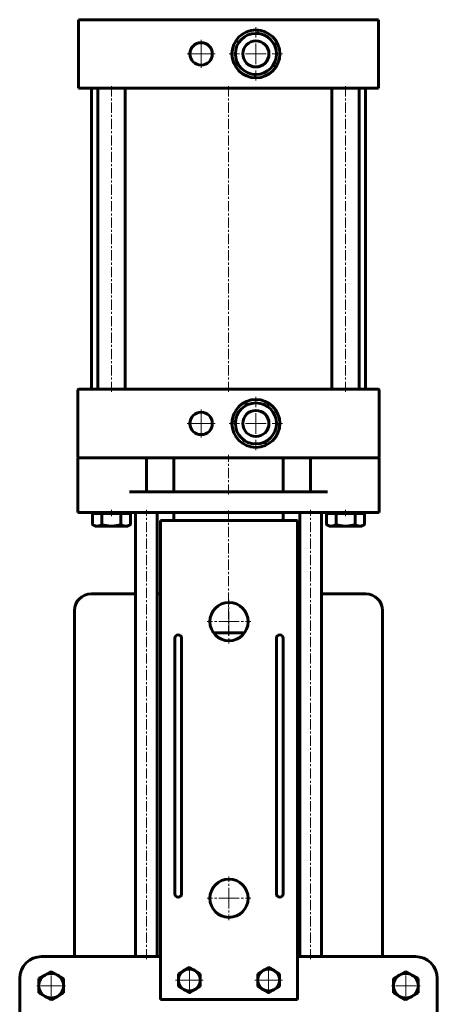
# Model space of a CAD drawing. Header units: millimetres. Extents: x -172 to 172, y -668 to 668.
# Tile 2 of 2: x -152 to 152, y -51 to 668. Entities that reach past the tile are written whole.
import ezdxf

# ---------------------------------------------------------------- set-up
doc = ezdxf.new("R2010")
doc.units = ezdxf.units.MM
doc.linetypes.add('K5LT_AXLED', pattern=[12, 7.5, -1.5, 1.5, -1.5])
doc.linetypes.add('K5LT_BASIC', pattern=[0])
doc.layers.add('Системный слой (1)', color=7, linetype='Continuous', true_color=0x6c6c6c)

# ---------------------------------------------------------------- blocks, each defined once
blk = doc.blocks.new('U0')
at = {"layer": 'Системный слой (1)', "color": 150, "linetype": 'K5LT_BASIC', "lineweight": 60, "true_color": 0x0080ff}
for p, q in [((14.24, 387.35), (13.58, 387.4)), ((28.2, 386.43), (27.53, 386.47))]:
    blk.add_line(p, q, dxfattribs=at)
blk = doc.blocks.new('U1')
at = {"layer": 'Системный слой (1)', "color": 150, "linetype": 'K5LT_BASIC', "lineweight": 60, "true_color": 0x0080ff}
for p, q in [((12.9, 387.06), (12.53, 386.51)), ((5.13, 375.44), (4.75, 374.89))]:
    blk.add_line(p, q, dxfattribs=at)
blk = doc.blocks.new('U2')
at = {"layer": 'Системный слой (1)', "color": 150, "linetype": 'K5LT_BASIC', "lineweight": 60, "true_color": 0x0080ff}
for p, q in [((7.07, 651.7), (7.03, 651.03)), ((6.15, 637.74), (6.1, 637.08))]:
    blk.add_line(p, q, dxfattribs=at)
blk = doc.blocks.new('U3')
at = {"layer": 'Системный слой (1)', "color": 150, "linetype": 'K5LT_BASIC', "lineweight": 60, "true_color": 0x0080ff}
for p, q in [((11.8, 360.57), (12.47, 360.53)), ((25.76, 359.65), (26.42, 359.6))]:
    blk.add_line(p, q, dxfattribs=at)
blk = doc.blocks.new('U4')
at = {"layer": 'Системный слой (1)', "color": 150, "linetype": 'K5LT_BASIC', "lineweight": 60, "true_color": 0x0080ff}
for p, q in [((29.12, 385.41), (28.82, 386.01)), ((35.3, 372.86), (35, 373.46))]:
    blk.add_line(p, q, dxfattribs=at)
blk = doc.blocks.new('U5')
at = {"layer": 'Системный слой (1)', "color": 150, "linetype": 'K5LT_BASIC', "lineweight": 60, "true_color": 0x0080ff}
for p, q in [((20.64, 658.8), (20.04, 658.5)), ((8.09, 652.62), (7.49, 652.32))]:
    blk.add_line(p, q, dxfattribs=at)
blk = doc.blocks.new('U6')
at = {"layer": 'Системный слой (1)', "color": 150, "linetype": 'K5LT_BASIC', "lineweight": 60, "true_color": 0x0080ff}
for p, q in [((34.87, 371.56), (35.25, 372.11)), ((27.1, 359.94), (27.47, 360.49))]:
    blk.add_line(p, q, dxfattribs=at)
blk = doc.blocks.new('U7')
at = {"layer": 'Системный слой (1)', "color": 150, "linetype": 'K5LT_BASIC', "lineweight": 60, "true_color": 0x0080ff}
for p, q in [((6.44, 636.4), (6.99, 636.03)), ((18.06, 628.63), (18.61, 628.25))]:
    blk.add_line(p, q, dxfattribs=at)
blk = doc.blocks.new('U8')
at = {"layer": 'Системный слой (1)', "color": 150, "linetype": 'K5LT_BASIC', "lineweight": 60, "true_color": 0x0080ff}
for p, q in [((31.91, 634.38), (32.51, 634.68)), ((19.36, 628.2), (19.96, 628.5))]:
    blk.add_line(p, q, dxfattribs=at)
blk = doc.blocks.new('U9')
at = {"layer": 'Системный слой (1)', "color": 150, "linetype": 'K5LT_BASIC', "lineweight": 60, "true_color": 0x0080ff}
for p, q in [((33.85, 649.26), (33.9, 649.92)), ((32.93, 635.3), (32.97, 635.97))]:
    blk.add_line(p, q, dxfattribs=at)
blk = doc.blocks.new('U10')
at = {"layer": 'Системный слой (1)', "color": 150, "linetype": 'K5LT_BASIC', "lineweight": 60, "true_color": 0x0080ff}
for p, q in [((21.94, 658.37), (21.39, 658.75)), ((33.56, 650.6), (33.01, 650.97))]:
    blk.add_line(p, q, dxfattribs=at)
blk = doc.blocks.new('U11')
at = {"layer": 'Системный слой (1)', "color": 150, "linetype": 'K5LT_BASIC', "lineweight": 60, "true_color": 0x0080ff}
for p, q in [((4.7, 374.14), (5, 373.54)), ((10.88, 361.59), (11.18, 360.99))]:
    blk.add_line(p, q, dxfattribs=at)
blk = doc.blocks.new('U12')
at = {"layer": 'Системный слой (1)', "color": 150, "linetype": 'K5LT_BASIC', "lineweight": 60, "true_color": 0x0080ff}
for p, q in [((-100.25, 249), (-68, 249)), ((-52, 249), (-49.64, 249))]:
    blk.add_line(p, q, dxfattribs=at)
blk = doc.blocks.new('U13')
at = {"layer": 'Системный слой (1)', "color": 150, "linetype": 'K5LT_BASIC', "lineweight": 60, "true_color": 0x0080ff}
for p, q in [((50.36, 249), (52, 249)), ((68, 249), (100.25, 249))]:
    blk.add_line(p, q, dxfattribs=at)
blk = doc.blocks.new('U23')
at = {"layer": 'Системный слой (1)', "color": 30, "linetype": 'K5LT_AXLED', "lineweight": 18, "true_color": 0xff8000}
for q in [(-129.5, -26.27), (-140.5, -37.27), (-118.5, -37.27), (-129.5, -48.27)]:
    blk.add_line((-129.5, -37.27), q, dxfattribs=at)
blk = doc.blocks.new('U28')
at = {"layer": 'Системный слой (1)', "color": 30, "linetype": 'K5LT_AXLED', "lineweight": 18, "true_color": 0xff8000}
for q in [(-28.59, -23.18), (-38.59, -33.18), (-18.59, -33.18), (-28.59, -43.18)]:
    blk.add_line((-28.59, -33.18), q, dxfattribs=at)
blk = doc.blocks.new('U29')
at = {"layer": 'Системный слой (1)', "color": 30, "linetype": 'K5LT_AXLED', "lineweight": 18, "true_color": 0xff8000}
for q in [(-20, 383.67), (-30.17, 373.5), (-9.83, 373.5), (-20, 363.33)]:
    blk.add_line((-20, 373.5), q, dxfattribs=at)
blk = doc.blocks.new('U30')
at = {"layer": 'Системный слой (1)', "color": 30, "linetype": 'K5LT_AXLED', "lineweight": 18, "true_color": 0xff8000}
for q in [(-20, 653.67), (-30.17, 643.5), (-9.83, 643.5), (-20, 633.33)]:
    blk.add_line((-20, 643.5), q, dxfattribs=at)
blk = doc.blocks.new('U32')
at = {"layer": 'Системный слой (1)', "color": 30, "linetype": 'K5LT_AXLED', "lineweight": 18, "true_color": 0xff8000}
for q in [(0.36, 42.6), (-15.61, 26.62), (16.34, 26.62), (0.36, 10.65)]:
    blk.add_line((0.36, 26.62), q, dxfattribs=at)
blk = doc.blocks.new('U33')
at = {"layer": 'Системный слой (1)', "color": 30, "linetype": 'K5LT_AXLED', "lineweight": 18, "true_color": 0xff8000}
for q in [(0.36, 244.71), (-15.61, 228.73), (16.34, 228.73), (0.36, 212.76)]:
    blk.add_line((0.36, 228.73), q, dxfattribs=at)
blk = doc.blocks.new('U34')
at = {"layer": 'Системный слой (1)', "color": 30, "linetype": 'K5LT_AXLED', "lineweight": 18, "true_color": 0xff8000}
for q in [(20, 393), (0.5, 373.5), (39.5, 373.5), (20, 354)]:
    blk.add_line((20, 373.5), q, dxfattribs=at)
blk = doc.blocks.new('U35')
at = {"layer": 'Системный слой (1)', "color": 30, "linetype": 'K5LT_AXLED', "lineweight": 18, "true_color": 0xff8000}
for q in [(20, 663), (0.5, 643.5), (39.5, 643.5), (20, 624)]:
    blk.add_line((20, 643.5), q, dxfattribs=at)
blk = doc.blocks.new('U36')
at = {"layer": 'Системный слой (1)', "color": 30, "linetype": 'K5LT_AXLED', "lineweight": 18, "true_color": 0xff8000}
for q in [(29.32, -23.18), (19.32, -33.18), (39.32, -33.18), (29.32, -43.18)]:
    blk.add_line((29.32, -33.18), q, dxfattribs=at)
blk = doc.blocks.new('U47')
at = {"layer": 'Системный слой (1)', "color": 30, "linetype": 'K5LT_AXLED', "lineweight": 18, "true_color": 0xff8000}
for q in [(129.5, -26.27), (118.5, -37.27), (140.5, -37.27), (129.5, -48.27)]:
    blk.add_line((129.5, -37.27), q, dxfattribs=at)

msp = doc.modelspace()

# ---------------------------------------------------------------- linework, layer by layer
at = {"layer": 'Системный слой (1)', "color": 150, "linetype": 'K5LT_BASIC', "lineweight": 60, "true_color": 0x0080ff}
for p, q in [((-109.5, 668.5), (-95, 668.5)), ((-109.5, 618.5), (-109.5, 668.5)), ((-95, 668.5), (95, 668.5)), ((95, 668.5), (109.5, 668.5)), ((109.5, 618.5), (109.5, 668.5)), ((-109.5, 618.5), (-95, 618.5)), ((-100, 398.5), (-100, 618.5)), ((-95.47, 398.5), (-95.47, 618.5)), ((-95, 618.5), (95, 618.5)), ((-75.47, 398.5), (-75.47, 618.5)), ((75.47, 398.5), (75.47, 618.5)), ((95, 618.5), (109.5, 618.5)), ((95.47, 398.5), (95.47, 618.5)), ((100, 398.5), (100, 618.5)), ((-110, 398), (-110, 349)), ((-95, 398.5), (-109.5, 398.5)), ((95, 398.5), (-95, 398.5)), ((109.5, 398.5), (95, 398.5)), ((110, 349), (110, 398)), ((-97.75, 348.5), (-110, 348.5)), ((-110, 348.5), (-110, 308.5)), ((-97.75, 348.5), (-72.25, 348.5)), ((-68.79, 348.5), (-72.25, 348.5)), ((-68.79, 348.5), (68.79, 348.5)), ((-60, 323.5), (-60, 348.5)), ((-40, 348.5), (-40, 323.5)), ((40, 348.5), (40, 323.5)), ((60, 348.5), (60, 323.5)), ((72.25, 348.5), (68.79, 348.5)), ((72.25, 348.5), (97.75, 348.5)), ((110, 348.5), (97.75, 348.5)), ((110, 308.5), (110, 348.5)), ((-72.25, 323.5), (72.25, 323.5)), ((-110, 308.5), (-97.75, 308.5)), ((-99.32, 307.7), (-99.32, 299.57)), ((-99.32, 307.7), (-95.86, 307.7)), ((-97.75, 308.5), (97.75, 308.5)), ((-97.47, 307.7), (-97.47, 308.5)), ((-95.86, 307.7), (-92.4, 307.7)), ((-92.4, 307.7), (-85.47, 307.7)), ((-92.4, 307.7), (-92.4, 299.57)), ((-85.47, 307.7), (-78.54, 307.7)), ((-78.54, 307.7), (-75.08, 307.7)), ((-78.54, 307.7), (-78.54, 299.57)), ((-75.08, 307.7), (-71.61, 307.7)), ((-73.47, 307.7), (-73.47, 308.5)), ((-71.61, 307.7), (-71.61, 299.57)), ((-68, -16), (-68, 308.5)), ((-52, -16), (-52, 308.5)), ((-49.64, 302.68), (-49.64, -47.32)), ((50.36, 302.68), (-49.64, 302.68)), ((-40, 308.5), (-40, 302.68)), ((40, 308.5), (40, 302.68)), ((50.36, -47.32), (50.36, 302.68)), ((52, -16), (52, 308.5)), ((68, -16), (68, 308.5)), ((71.61, 307.7), (75.08, 307.7)), ((71.61, 307.7), (71.61, 299.57)), ((73.47, 307.7), (73.47, 308.5)), ((75.08, 307.7), (78.54, 307.7)), ((78.54, 307.7), (78.54, 299.57)), ((78.54, 307.7), (85.47, 307.7)), ((85.47, 307.7), (92.4, 307.7)), ((92.4, 307.7), (95.86, 307.7)), ((92.4, 307.7), (92.4, 299.57)), ((95.86, 307.7), (99.32, 307.7)), ((97.47, 307.7), (97.47, 308.5)), ((97.75, 308.5), (110, 308.5)), ((99.32, 307.7), (99.32, 299.57)), ((-97.47, 298.5), (-99.32, 299.57)), ((-95.86, 298.5), (-97.47, 298.5)), ((-85.47, 298.5), (-95.86, 298.5)), ((-75.08, 298.5), (-85.47, 298.5)), ((-73.47, 298.5), (-75.08, 298.5)), ((-73.47, 298.5), (-71.61, 299.57)), ((73.47, 298.5), (71.61, 299.57)), ((75.08, 298.5), (73.47, 298.5)), ((85.47, 298.5), (75.08, 298.5)), ((95.86, 298.5), (85.47, 298.5)), ((97.47, 298.5), (95.86, 298.5)), ((97.47, 298.5), (99.32, 299.57)), ((-112.5, -16), (-112.5, 236.75)), ((112.5, -16), (112.5, 236.75)), ((-39.21, 29.89), (-39.21, 216.52)), ((-34.21, 216.52), (-34.21, 29.89)), ((11.66, 220.5), (-10.93, 220.5)), ((34.94, 29.89), (34.94, 216.52)), ((39.94, 216.52), (39.94, 29.89)), ((-90.94, -16), (-136.5, -16)), ((-74.97, -16), (-90.94, -16)), ((-59, -16), (-74.97, -16)), ((-49.64, -16), (-59, -16)), ((59.06, -16), (50.36, -16)), ((75.03, -16), (59.06, -16)), ((91, -16), (75.03, -16)), ((136.5, -16), (91, -16)), ((-129.5, -26.88), (-134, -29.48)), ((-125, -29.48), (-129.5, -26.88)), ((-36.59, -28.56), (-32.59, -26.25)), ((-36.59, -33.18), (-36.59, -28.56)), ((-32.59, -26.25), (-28.59, -23.94)), ((-28.59, -23.94), (-24.59, -26.25)), ((-24.59, -26.25), (-20.59, -28.56)), ((-20.59, -28.56), (-20.59, -33.18)), ((21.32, -28.56), (25.32, -26.25)), ((21.32, -33.18), (21.32, -28.56)), ((25.32, -26.25), (29.32, -23.94)), ((29.32, -23.94), (33.32, -26.25)), ((33.32, -26.25), (37.32, -28.56)), ((37.32, -28.56), (37.32, -33.18)), ((125, -29.48), (129.5, -26.88)), ((129.5, -26.88), (134, -29.48)), ((-152.5, -32), (-152.5, -224.96)), ((-134, -29.48), (-138.5, -32.07)), ((-138.5, -32.07), (-138.5, -37.27)), ((-120.5, -32.07), (-125, -29.48)), ((-120.5, -37.27), (-120.5, -32.07)), ((-36.59, -37.8), (-36.59, -33.18)), ((-20.59, -33.18), (-20.59, -37.8)), ((21.32, -37.8), (21.32, -33.18)), ((37.32, -33.18), (37.32, -37.8)), ((120.5, -32.07), (125, -29.48)), ((120.5, -37.27), (120.5, -32.07)), ((134, -29.48), (138.5, -32.07)), ((138.5, -32.07), (138.5, -37.27)), ((152.5, -224.96), (152.5, -32)), ((-138.5, -37.27), (-138.5, -42.47)), ((-138.5, -42.47), (-134, -45.06)), ((-125, -45.06), (-120.5, -42.47)), ((-120.5, -42.47), (-120.5, -37.27)), ((-32.59, -40.11), (-36.59, -37.8)), ((-28.59, -42.42), (-32.59, -40.11)), ((-24.59, -40.11), (-28.59, -42.42)), ((-20.59, -37.8), (-24.59, -40.11)), ((25.32, -40.11), (21.32, -37.8)), ((29.32, -42.42), (25.32, -40.11)), ((33.32, -40.11), (29.32, -42.42)), ((37.32, -37.8), (33.32, -40.11)), ((120.5, -42.47), (120.5, -37.27)), ((125, -45.06), (120.5, -42.47)), ((138.5, -42.47), (134, -45.06)), ((138.5, -37.27), (138.5, -42.47)), ((-134, -45.06), (-129.5, -47.66)), ((-129.5, -47.66), (-125, -45.06)), ((-49.64, -47.32), (50.36, -47.32)), ((129.5, -47.66), (125, -45.06)), ((134, -45.06), (129.5, -47.66))]:
    msp.add_line(p, q, dxfattribs=at)
at = {"layer": 'Системный слой (1)', "color": 30, "linetype": 'K5LT_AXLED', "lineweight": 18, "true_color": 0xff8000}
for p, q in [((-85.47, 396.5), (-85.47, 620.5)), ((0, 396.5), (0, 620.5)), ((85.47, 396.5), (85.47, 620.5)), ((0, 321.5), (0, 350.5)), ((-85.47, 305.7), (-85.47, 310.5)), ((-60, -18), (-60, 310.5)), ((0, 218.5), (0, 310.5)), ((60, -18), (60, 310.5)), ((85.47, 305.7), (85.47, 310.5))]:
    msp.add_line(p, q, dxfattribs=at)
at = {"layer": 'Системный слой (1)', "color": 150, "linetype": 'K5LT_BASIC', "lineweight": 60, "true_color": 0x0080ff}
for centre, radius in [((20, 643.5), 17.5), ((20, 643.5), 15), ((-20, 643.5), 8.17), ((20, 643.5), 9.53), ((20, 373.5), 17.5), ((20, 373.5), 15), ((-20, 373.5), 8.17), ((20, 373.5), 9.53), ((0.36, 228.73), 13.98), ((0.36, 26.62), 13.98)]:
    msp.add_circle(centre, radius, dxfattribs=at)
for centre, radius, start, end in [((20.97, 658.12), 0.75, 56.21138, 116.21138), ((7.82, 651.65), 0.75, 116.21138, 176.21138), ((33.15, 649.97), 0.75, 356.21138, 56.21138), ((6.85, 637.03), 0.75, 176.21138, 236.21138), ((32.18, 635.35), 0.75, 296.21138, 356.21138), ((19.03, 628.88), 0.75, 236.21138, 296.21138), ((-109.5, 398), 0.5, 90, 180), ((109.5, 398), 0.5, 0, 90), ((13.53, 386.65), 0.75, 86.21138, 146.21138), ((28.15, 385.68), 0.75, 26.21138, 86.21138), ((5.38, 374.47), 0.75, 146.21138, 206.21138), ((34.62, 372.53), 0.75, 326.21138, 26.21138), ((11.85, 361.32), 0.75, 206.21138, 266.21138), ((26.47, 360.35), 0.75, 266.21138, 326.21138), ((-109.5, 349), 0.5, 180, 270), ((109.5, 349), 0.5, 270, 0), ((-100.25, 236.75), 12.25, 90, 180), ((100.25, 236.75), 12.25, 0, 90), ((-36.71, 216.52), 2.5, 0, 180), ((37.44, 216.52), 2.5, 0, 180), ((-36.71, 29.89), 2.5, 180, 0), ((37.44, 29.89), 2.5, 180, 0), ((-136.5, -32), 16, 90, 180), ((136.5, -32), 16, 0, 90), ((-129.5, -37.27), 9, 60, 120), ((-28.59, -33.18), 8, 120, 180), ((-28.59, -33.18), 8, 60, 120), ((-28.59, -33.18), 8, 0, 60), ((29.32, -33.18), 8, 120, 180), ((29.32, -33.18), 8, 60, 120), ((29.32, -33.18), 8, 0, 60), ((129.5, -37.27), 9, 60, 120), ((-129.5, -37.27), 9, 120, 180), ((-129.5, -37.27), 9, 0, 60), ((-28.59, -33.18), 8, 180, 240), ((-28.59, -33.18), 8, 300, 0), ((29.32, -33.18), 8, 180, 240), ((29.32, -33.18), 8, 300, 0), ((129.5, -37.27), 9, 120, 180), ((129.5, -37.27), 9, 0, 60), ((-129.5, -37.27), 9, 180, 240), ((-129.5, -37.27), 9, 300, 0), ((-28.59, -33.18), 8, 240, 300), ((29.32, -33.18), 8, 240, 300), ((129.5, -37.27), 9, 180, 240), ((129.5, -37.27), 9, 300, 0), ((-129.5, -37.27), 9, 240, 300), ((129.5, -37.27), 9, 240, 300)]:
    msp.add_arc(centre, radius, start, end, dxfattribs=at)
for points in [[(-99.32, 299.57), (-97.47, 298.5), (-95.86, 298.5)], [(-95.86, 298.5), (-94.25, 298.5), (-92.4, 299.57)], [(-92.4, 299.57), (-88.68, 298.5), (-85.47, 298.5)], [(-85.47, 298.5), (-82.25, 298.5), (-78.54, 299.57)], [(-78.54, 299.57), (-76.68, 298.5), (-75.08, 298.5)], [(-75.08, 298.5), (-73.47, 298.5), (-71.61, 299.57)], [(71.61, 299.57), (73.47, 298.5), (75.08, 298.5)], [(75.08, 298.5), (76.68, 298.5), (78.54, 299.57)], [(78.54, 299.57), (82.25, 298.5), (85.47, 298.5)], [(85.47, 298.5), (88.68, 298.5), (92.4, 299.57)], [(92.4, 299.57), (94.25, 298.5), (95.86, 298.5)], [(95.86, 298.5), (97.47, 298.5), (99.32, 299.57)]]:
    msp.add_rational_spline(points, [1, 1.0379548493, 1], degree=2, dxfattribs=at)

# ---------------------------------------------------------------- block references
at = {"layer": 'Системный слой (1)'}
for name in ['U35', 'U5', 'U10', 'U30', 'U2', 'U9', 'U7', 'U8', 'U34', 'U29', 'U1', 'U0', 'U4', 'U11', 'U6', 'U3', 'U12', 'U33', 'U13', 'U32', 'U23', 'U28', 'U36', 'U47']:
    msp.add_blockref(name, (0, 0), dxfattribs=at)

doc.saveas('drawing.dxf')
